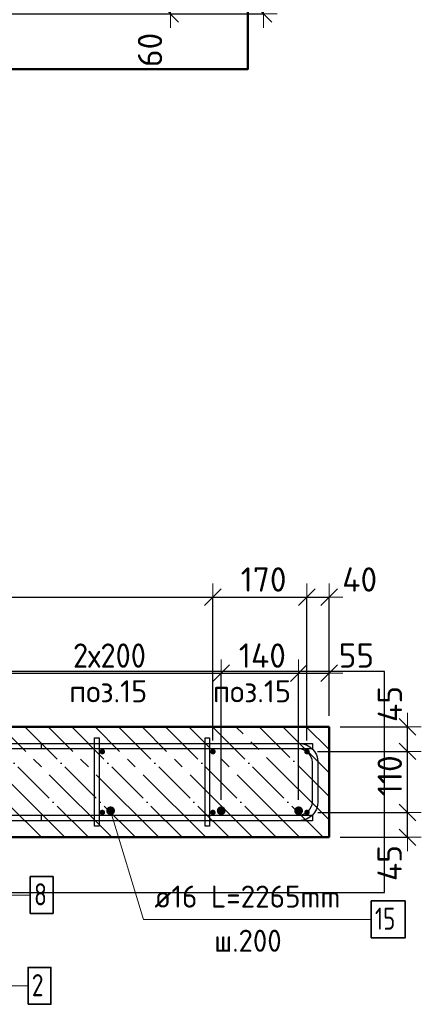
# Model space of a CAD drawing. Header units: millimetres. Extents: x -27380 to 48638, y 46540 to 72525.
# Tile 5 of 106: x -25936 to -25210, y 58558 to 60340. Entities that reach past the tile are written whole.
import ezdxf

# ---------------------------------------------------------------- set-up
doc = ezdxf.new("R2010")
doc.units = ezdxf.units.MM
doc.header["$PDMODE"] = 65
doc.linetypes.add('______11', pattern=[100, 80, -10, 0, -10])
doc.linetypes.add('______5', pattern=[220, 160, -20, 20, -20])
for name, color, linetype, lineweight in [('Standard', 7, 'Continuous', 25), ('Арм.стержн. Арматура края', 96, 'Continuous', 35), ('Арм.стержн. вертикальными 1', 22, 'Continuous', 35), ('Арм.стержн.горизонт. 1', 180, 'Continuous', 35), ('Размерная линия_ общее', 7, 'Continuous', 13)]:
    doc.layers.add(name, color=color, linetype=linetype, lineweight=lineweight)
doc.layers.add('Арм.стержн. вертикальными 2', color=7, linetype='Continuous', lineweight=35, true_color=0x006e00)
doc.layers.add('Арм.стержн.Стяжки', color=7, linetype='Continuous', lineweight=35, true_color=0x501e0f)
doc.styles.add('ISOCPEUR', font='ISOCPEUR')
doc.dimstyles.new('DIMSTYLE_3', dxfattribs={"dimtxt": 44, "dimasz": 50, "dimexe": 0, "dimexo": 0, "dimgap": 22, "dimtad": 2, "dimdec": 0, "dimrnd": 5, "dimzin": 12, "dimdsep": 46, "dimtxsty": 'ISOCPEUR', "dimblk1": 'ALL_ML_STRICH', "dimblk2": 'ALL_ML_STRICH', "dimsah": 1, "dimcen": 0, "dimclrd": 7, "dimclre": 256, "dimclrt": 7, "dimadec": 0, "dimazin": 0, "dimtfac": 1, "dimtdec": 0, "dimtix": 1, "dimtmove": 2, "dimatfit": 3, "dimfxl": 0, "dimtvp": 1.2, "dimtzin": 0, "dimlwd": 0, "dimlwe": -3, "dimarcsym": 0})
doc.dimstyles.new('DIMSTYLE_7', dxfattribs={"dimtxt": 44, "dimasz": 50, "dimexe": 0, "dimexo": 0, "dimgap": 22, "dimtad": 2, "dimdec": 0, "dimrnd": 5, "dimzin": 12, "dimdsep": 46, "dimtxsty": 'ISOCPEUR', "dimblk1": 'ALL_ML_STRICH', "dimblk2": 'ALL_ML_STRICH', "dimsah": 1, "dimcen": 0, "dimclrd": 7, "dimclre": 256, "dimclrt": 7, "dimadec": 0, "dimazin": 0, "dimtfac": 1, "dimtdec": 0, "dimtix": 1, "dimtmove": 2, "dimatfit": 3, "dimfxl": 0, "dimtzin": 0, "dimlwd": 0, "dimlwe": -3, "dimarcsym": 0})

# ---------------------------------------------------------------- blocks, each defined once
blk = doc.blocks.new('ALL_ML_STRICH')
at = {"color": 0, "linetype": 'ByBlock', "lineweight": -2}
for p, q in [((0, -0.5), (0, 0.5)), ((-1, 0), (0.5, 0)), ((-0.3, -0.3), (0.3, 0.3))]:
    blk.add_line(p, q, dxfattribs=at)
blk = doc.blocks.new('*D225')
at = {"layer": 'DEFPOINTS', "color": 7, "linetype": 'Continuous', "lineweight": 13, "transparency": 33554687}
for p in [(-25417.1, 58905.4), (-25377.1, 58860.4), (-25235.3, 58860.4)]:
    blk.add_point(p, dxfattribs=at)
at = {"layer": 'Размерная линия_ общее', "color": 253, "linetype": 'Continuous', "lineweight": -2, "true_color": 0xa0a0a0, "transparency": 33554687}
for p, q in [((-25397.1, 58905.4), (-25235.3, 58905.4)), ((-25357.1, 58860.4), (-25235.3, 58860.4))]:
    blk.add_line(p, q, dxfattribs=at)
at = {"layer": 'Размерная линия_ общее', "color": 7, "linetype": 'Continuous', "lineweight": -2, "transparency": 33554687}
blk.add_line((-25235.3, 58860.4), (-25235.3, 58905.4), dxfattribs=at)
at = {"layer": 'Размерная линия_ общее', "color": 7, "linetype": 'Continuous', "lineweight": 13, "transparency": 33554687, "xscale": 50, "yscale": 50, "zscale": 50}
for p, rotation in [((-25235.3, 58905.4), 90), ((-25235.3, 58860.4), 270)]:
    blk.add_blockref('ALL_ML_STRICH', p, dxfattribs=dict(at, rotation=rotation))
at = {"layer": 'Размерная линия_ общее', "color": 7, "linetype": 'Continuous', "lineweight": 13, "transparency": 33554687, "insert": (-25267.6, 58813.7), "char_height": 44, "width": 88, "attachment_point": 5, "rotation": 90, "style": 'ISOCPEUR'}
blk.add_mtext('\\A1;{45}', dxfattribs=at)
blk = doc.blocks.new('*D226')
at = {"layer": 'DEFPOINTS', "color": 7, "linetype": 'Continuous', "lineweight": 13, "transparency": 33554687}
for p in [(-25417.8, 59015.9), (-25417.1, 58905.4), (-25235.3, 58905.4)]:
    blk.add_point(p, dxfattribs=at)
at = {"layer": 'Размерная линия_ общее', "color": 253, "linetype": 'Continuous', "lineweight": -2, "true_color": 0xa0a0a0, "transparency": 33554687}
for p, q in [((-25397.8, 59015.9), (-25235.3, 59015.9)), ((-25397.1, 58905.4), (-25235.3, 58905.4))]:
    blk.add_line(p, q, dxfattribs=at)
at = {"layer": 'Размерная линия_ общее', "color": 7, "linetype": 'Continuous', "lineweight": -2, "transparency": 33554687}
blk.add_line((-25235.3, 58905.4), (-25235.3, 59015.9), dxfattribs=at)
at = {"layer": 'Размерная линия_ общее', "color": 7, "linetype": 'Continuous', "lineweight": 13, "transparency": 33554687, "xscale": 50, "yscale": 50, "zscale": 50}
for p, rotation in [((-25235.3, 59015.9), 90), ((-25235.3, 58905.4), 270)]:
    blk.add_blockref('ALL_ML_STRICH', p, dxfattribs=dict(at, rotation=rotation))
at = {"layer": 'Размерная линия_ общее', "color": 7, "linetype": 'Continuous', "lineweight": 13, "transparency": 33554687, "insert": (-25267.3, 58971.7), "char_height": 44, "width": 132, "attachment_point": 5, "rotation": 90, "style": 'ISOCPEUR'}
blk.add_mtext('\\A1;{110}', dxfattribs=at)
blk = doc.blocks.new('*D227')
at = {"layer": 'DEFPOINTS', "color": 7, "linetype": 'Continuous', "lineweight": 13, "transparency": 33554687}
for p in [(-25377.1, 59060.4), (-25417.8, 59015.9), (-25235.3, 59015.9)]:
    blk.add_point(p, dxfattribs=at)
at = {"layer": 'Размерная линия_ общее', "color": 253, "linetype": 'Continuous', "lineweight": -2, "true_color": 0xa0a0a0, "transparency": 33554687}
for p, q in [((-25357.1, 59060.4), (-25235.3, 59060.4)), ((-25397.8, 59015.9), (-25235.3, 59015.9))]:
    blk.add_line(p, q, dxfattribs=at)
at = {"layer": 'Размерная линия_ общее', "color": 7, "linetype": 'Continuous', "lineweight": -2, "transparency": 33554687}
blk.add_line((-25235.3, 59015.9), (-25235.3, 59060.4), dxfattribs=at)
at = {"layer": 'Размерная линия_ общее', "color": 7, "linetype": 'Continuous', "lineweight": 13, "transparency": 33554687, "xscale": 50, "yscale": 50, "zscale": 50}
for p, rotation in [((-25235.3, 59060.4), 90), ((-25235.3, 59015.9), 270)]:
    blk.add_blockref('ALL_ML_STRICH', p, dxfattribs=dict(at, rotation=rotation))
at = {"layer": 'Размерная линия_ общее', "color": 7, "linetype": 'Continuous', "lineweight": 13, "transparency": 33554687, "insert": (-25267.1, 59101.6), "char_height": 44, "width": 88, "attachment_point": 5, "rotation": 90, "style": 'ISOCPEUR'}
blk.add_mtext('\\A1;{45}', dxfattribs=at)
blk = doc.blocks.new('*D231')
at = {"layer": 'DEFPOINTS', "color": 7, "linetype": 'Continuous', "lineweight": 13, "transparency": 33554687}
for p in [(-25972.1, 59157.3), (-25972.1, 58908.4), (-25572.1, 58908.4)]:
    blk.add_point(p, dxfattribs=at)
at = {"layer": 'Размерная линия_ общее', "color": 253, "linetype": 'Continuous', "lineweight": -2, "true_color": 0xa0a0a0, "transparency": 33554687}
for p, q in [((-25972.1, 58928.4), (-25972.1, 59157.3)), ((-25572.1, 58928.4), (-25572.1, 59157.3))]:
    blk.add_line(p, q, dxfattribs=at)
at = {"layer": 'Размерная линия_ общее', "color": 7, "linetype": 'Continuous', "lineweight": -2, "transparency": 33554687}
blk.add_line((-25972.1, 59157.3), (-25572.1, 59157.3), dxfattribs=at)
at = {"layer": 'Размерная линия_ общее', "color": 7, "linetype": 'Continuous', "lineweight": 13, "transparency": 33554687, "xscale": 50, "yscale": 50, "zscale": 50, "rotation": 180}
blk.add_blockref('ALL_ML_STRICH', (-25972.1, 59157.3), dxfattribs=at)
at = {"layer": 'Размерная линия_ общее', "color": 7, "linetype": 'Continuous', "lineweight": 13, "transparency": 33554687, "xscale": 50, "yscale": 50, "zscale": 50}
blk.add_blockref('ALL_ML_STRICH', (-25572.1, 59157.3), dxfattribs=at)
at = {"layer": 'Размерная линия_ общее', "color": 7, "linetype": 'Continuous', "lineweight": 13, "transparency": 33554687, "insert": (-25840.1, 59211.3), "char_height": 44, "width": 2.2, "attachment_point": 1, "line_spacing_factor": 0.60241, "style": 'ISOCPEUR'}
blk.add_mtext('\\W0.91;2х200', dxfattribs=at)
blk = doc.blocks.new('*D232')
at = {"layer": 'DEFPOINTS', "color": 7, "linetype": 'Continuous', "lineweight": 13, "transparency": 33554687}
for p in [(-25572.1, 59157.3), (-25572.1, 58908.4), (-25432.1, 58908.4)]:
    blk.add_point(p, dxfattribs=at)
at = {"layer": 'Размерная линия_ общее', "color": 253, "linetype": 'Continuous', "lineweight": -2, "true_color": 0xa0a0a0, "transparency": 33554687}
for p, q in [((-25572.1, 58928.4), (-25572.1, 59157.3)), ((-25432.1, 58928.4), (-25432.1, 59157.3))]:
    blk.add_line(p, q, dxfattribs=at)
at = {"layer": 'Размерная линия_ общее', "color": 7, "linetype": 'Continuous', "lineweight": -2, "transparency": 33554687}
blk.add_line((-25572.1, 59157.3), (-25432.1, 59157.3), dxfattribs=at)
at = {"layer": 'Размерная линия_ общее', "color": 7, "linetype": 'Continuous', "lineweight": 13, "transparency": 33554687, "xscale": 50, "yscale": 50, "zscale": 50, "rotation": 180}
blk.add_blockref('ALL_ML_STRICH', (-25572.1, 59157.3), dxfattribs=at)
at = {"layer": 'Размерная линия_ общее', "color": 7, "linetype": 'Continuous', "lineweight": 13, "transparency": 33554687, "xscale": 50, "yscale": 50, "zscale": 50}
blk.add_blockref('ALL_ML_STRICH', (-25432.1, 59157.3), dxfattribs=at)
at = {"layer": 'Размерная линия_ общее', "color": 7, "linetype": 'Continuous', "lineweight": 13, "transparency": 33554687, "insert": (-25497.7, 59189.3), "char_height": 44, "width": 132, "attachment_point": 5, "style": 'ISOCPEUR'}
blk.add_mtext('\\A1;{140}', dxfattribs=at)
blk = doc.blocks.new('*D233')
at = {"layer": 'DEFPOINTS', "color": 7, "linetype": 'Continuous', "lineweight": 13, "transparency": 33554687}
for p in [(-25432.1, 59157.3), (-25377.1, 59060.4), (-25432.1, 58908.4)]:
    blk.add_point(p, dxfattribs=at)
at = {"layer": 'Размерная линия_ общее', "color": 253, "linetype": 'Continuous', "lineweight": -2, "true_color": 0xa0a0a0, "transparency": 33554687}
for p, q in [((-25432.1, 58928.4), (-25432.1, 59157.3)), ((-25377.1, 59080.4), (-25377.1, 59157.3))]:
    blk.add_line(p, q, dxfattribs=at)
at = {"layer": 'Размерная линия_ общее', "color": 7, "linetype": 'Continuous', "lineweight": -2, "transparency": 33554687}
blk.add_line((-25432.1, 59157.3), (-25377.1, 59157.3), dxfattribs=at)
at = {"layer": 'Размерная линия_ общее', "color": 7, "linetype": 'Continuous', "lineweight": 13, "transparency": 33554687, "xscale": 50, "yscale": 50, "zscale": 50, "rotation": 180}
blk.add_blockref('ALL_ML_STRICH', (-25432.1, 59157.3), dxfattribs=at)
at = {"layer": 'Размерная линия_ общее', "color": 7, "linetype": 'Continuous', "lineweight": 13, "transparency": 33554687, "xscale": 50, "yscale": 50, "zscale": 50}
blk.add_blockref('ALL_ML_STRICH', (-25377.1, 59157.3), dxfattribs=at)
at = {"layer": 'Размерная линия_ общее', "color": 7, "linetype": 'Continuous', "lineweight": 13, "transparency": 33554687, "insert": (-25327.7, 59189.3), "char_height": 44, "width": 88, "attachment_point": 5, "style": 'ISOCPEUR'}
blk.add_mtext('\\A1;{55}', dxfattribs=at)
blk = doc.blocks.new('*D234')
at = {"layer": 'DEFPOINTS', "color": 7, "linetype": 'Continuous', "lineweight": 13, "transparency": 33554687}
for p in [(-25957.9, 60410.7), (-25977, 60350.7), (-25664.1, 60350.7)]:
    blk.add_point(p, dxfattribs=at)
at = {"layer": 'Размерная линия_ общее', "color": 253, "linetype": 'Continuous', "lineweight": -2, "true_color": 0xa0a0a0, "transparency": 33554687}
for p, q in [((-25937.9, 60410.7), (-25664.1, 60410.7)), ((-25957, 60350.7), (-25664.1, 60350.7))]:
    blk.add_line(p, q, dxfattribs=at)
at = {"layer": 'Размерная линия_ общее', "color": 7, "linetype": 'Continuous', "lineweight": -2, "transparency": 33554687}
blk.add_line((-25664.1, 60350.7), (-25664.1, 60410.7), dxfattribs=at)
at = {"layer": 'Размерная линия_ общее', "color": 7, "linetype": 'Continuous', "lineweight": 13, "transparency": 33554687, "xscale": 50, "yscale": 50, "zscale": 50}
for p, rotation in [((-25664.1, 60410.7), 90), ((-25664.1, 60350.7), 270)]:
    blk.add_blockref('ALL_ML_STRICH', p, dxfattribs=dict(at, rotation=rotation))
at = {"layer": 'Размерная линия_ общее', "color": 7, "linetype": 'Continuous', "lineweight": 13, "transparency": 33554687, "insert": (-25700.9, 60285.6), "char_height": 44, "width": 88, "attachment_point": 5, "rotation": 90, "style": 'ISOCPEUR'}
blk.add_mtext('\\A1;{60}', dxfattribs=at)
blk = doc.blocks.new('*D239')
at = {"layer": 'DEFPOINTS', "color": 7, "linetype": 'Continuous', "lineweight": 13, "transparency": 33554687}
for p in [(-25922.9, 63470.7), (-25875, 60350.7), (-25495.7, 60350.7)]:
    blk.add_point(p, dxfattribs=at)
at = {"layer": 'Размерная линия_ общее', "color": 253, "linetype": 'Continuous', "lineweight": -2, "true_color": 0xa0a0a0, "transparency": 33554687}
for p, q in [((-25902.9, 63470.7), (-25495.7, 63470.7)), ((-25855, 60350.7), (-25495.7, 60350.7))]:
    blk.add_line(p, q, dxfattribs=at)
at = {"layer": 'Размерная линия_ общее', "color": 7, "linetype": 'Continuous', "lineweight": -2, "transparency": 33554687}
blk.add_line((-25495.7, 60350.7), (-25495.7, 63470.7), dxfattribs=at)
at = {"layer": 'Размерная линия_ общее', "color": 7, "linetype": 'Continuous', "lineweight": 13, "transparency": 33554687, "xscale": 50, "yscale": 50, "zscale": 50}
for p, rotation in [((-25495.7, 63470.7), 90), ((-25495.7, 60350.7), 270)]:
    blk.add_blockref('ALL_ML_STRICH', p, dxfattribs=dict(at, rotation=rotation))
at = {"layer": 'Размерная линия_ общее', "color": 7, "linetype": 'Continuous', "lineweight": 13, "transparency": 33554687, "insert": (-25532.7, 61917.3), "char_height": 44, "width": 176, "attachment_point": 5, "rotation": 90, "style": 'ISOCPEUR'}
blk.add_mtext('\\A1;{3120}', dxfattribs=at)
blk = doc.blocks.new('*D355')
at = {"layer": 'DEFPOINTS', "color": 7, "linetype": 'Continuous', "lineweight": 13, "transparency": 33554687}
for p in [(-26787.1, 59295), (-26787.1, 59015.4), (-25587.1, 59015.4)]:
    blk.add_point(p, dxfattribs=at)
at = {"layer": 'Размерная линия_ общее', "color": 253, "linetype": 'Continuous', "lineweight": -2, "true_color": 0xa0a0a0, "transparency": 33554687}
for p, q in [((-26787.1, 59035.4), (-26787.1, 59295)), ((-25587.1, 59035.4), (-25587.1, 59295))]:
    blk.add_line(p, q, dxfattribs=at)
at = {"layer": 'Размерная линия_ общее', "color": 7, "linetype": 'Continuous', "lineweight": -2, "transparency": 33554687}
blk.add_line((-26787.1, 59295), (-25587.1, 59295), dxfattribs=at)
at = {"layer": 'Размерная линия_ общее', "color": 7, "linetype": 'Continuous', "lineweight": 13, "transparency": 33554687, "xscale": 50, "yscale": 50, "zscale": 50, "rotation": 180}
blk.add_blockref('ALL_ML_STRICH', (-26787.1, 59295), dxfattribs=at)
at = {"layer": 'Размерная линия_ общее', "color": 7, "linetype": 'Continuous', "lineweight": 13, "transparency": 33554687, "xscale": 50, "yscale": 50, "zscale": 50}
blk.add_blockref('ALL_ML_STRICH', (-25587.1, 59295), dxfattribs=at)
at = {"layer": 'Размерная линия_ общее', "color": 7, "linetype": 'Continuous', "lineweight": 13, "transparency": 33554687, "insert": (-26321.1, 59349), "char_height": 44, "width": 2.2, "attachment_point": 1, "line_spacing_factor": 0.60241, "style": 'ISOCPEUR'}
blk.add_mtext('\\W0.91;6х200=1200', dxfattribs=at)
blk = doc.blocks.new('*D356')
at = {"layer": 'DEFPOINTS', "color": 7, "linetype": 'Continuous', "lineweight": 13, "transparency": 33554687}
for p in [(-25587.1, 59295), (-25587.1, 59015.4), (-25417.1, 59015.4)]:
    blk.add_point(p, dxfattribs=at)
at = {"layer": 'Размерная линия_ общее', "color": 253, "linetype": 'Continuous', "lineweight": -2, "true_color": 0xa0a0a0, "transparency": 33554687}
for p, q in [((-25587.1, 59035.4), (-25587.1, 59295)), ((-25417.1, 59035.4), (-25417.1, 59295))]:
    blk.add_line(p, q, dxfattribs=at)
at = {"layer": 'Размерная линия_ общее', "color": 7, "linetype": 'Continuous', "lineweight": -2, "transparency": 33554687}
blk.add_line((-25587.1, 59295), (-25417.1, 59295), dxfattribs=at)
at = {"layer": 'Размерная линия_ общее', "color": 7, "linetype": 'Continuous', "lineweight": 13, "transparency": 33554687, "xscale": 50, "yscale": 50, "zscale": 50, "rotation": 180}
blk.add_blockref('ALL_ML_STRICH', (-25587.1, 59295), dxfattribs=at)
at = {"layer": 'Размерная линия_ общее', "color": 7, "linetype": 'Continuous', "lineweight": 13, "transparency": 33554687, "xscale": 50, "yscale": 50, "zscale": 50}
blk.add_blockref('ALL_ML_STRICH', (-25417.1, 59295), dxfattribs=at)
at = {"layer": 'Размерная линия_ общее', "color": 7, "linetype": 'Continuous', "lineweight": 13, "transparency": 33554687, "insert": (-25495.5, 59327), "char_height": 44, "width": 132, "attachment_point": 5, "style": 'ISOCPEUR'}
blk.add_mtext('\\A1;{170}', dxfattribs=at)
blk = doc.blocks.new('*D357')
at = {"layer": 'DEFPOINTS', "color": 7, "linetype": 'Continuous', "lineweight": 13, "transparency": 33554687}
for p in [(-25417.1, 59295), (-25377.1, 59060.4), (-25417.1, 59015.4)]:
    blk.add_point(p, dxfattribs=at)
at = {"layer": 'Размерная линия_ общее', "color": 253, "linetype": 'Continuous', "lineweight": -2, "true_color": 0xa0a0a0, "transparency": 33554687}
for p, q in [((-25417.1, 59035.4), (-25417.1, 59295)), ((-25377.1, 59080.4), (-25377.1, 59295))]:
    blk.add_line(p, q, dxfattribs=at)
at = {"layer": 'Размерная линия_ общее', "color": 7, "linetype": 'Continuous', "lineweight": -2, "transparency": 33554687}
blk.add_line((-25417.1, 59295), (-25377.1, 59295), dxfattribs=at)
at = {"layer": 'Размерная линия_ общее', "color": 7, "linetype": 'Continuous', "lineweight": 13, "transparency": 33554687, "xscale": 50, "yscale": 50, "zscale": 50, "rotation": 180}
blk.add_blockref('ALL_ML_STRICH', (-25417.1, 59295), dxfattribs=at)
at = {"layer": 'Размерная линия_ общее', "color": 7, "linetype": 'Continuous', "lineweight": 13, "transparency": 33554687, "xscale": 50, "yscale": 50, "zscale": 50}
blk.add_blockref('ALL_ML_STRICH', (-25377.1, 59295), dxfattribs=at)
at = {"layer": 'Размерная линия_ общее', "color": 7, "linetype": 'Continuous', "lineweight": 13, "transparency": 33554687, "insert": (-25321.7, 59327), "char_height": 44, "width": 88, "attachment_point": 5, "style": 'ISOCPEUR'}
blk.add_mtext('\\A1;{40}', dxfattribs=at)

msp = doc.modelspace()

# ---------------------------------------------------------------- hatches: boundary and pattern name
at = {"layer": 'Арм.стержн. вертикальными 1', "linetype": 'Continuous', "lineweight": 50, "transparency": 33554687}
for points in [[(-25787.1, 59010.4), (-25785.2, 59010.8), (-25783.6, 59011.9), (-25782.5, 59013.5), (-25782.1, 59015.4), (-25782.5, 59017.3), (-25783.6, 59019), (-25785.2, 59020), (-25787.1, 59020.4), (-25789, 59020), (-25790.6, 59019), (-25791.7, 59017.3), (-25792.1, 59015.4), (-25791.7, 59013.5), (-25790.6, 59011.9), (-25789, 59010.8)], [(-25587.1, 59010.4), (-25585.2, 59010.8), (-25583.6, 59011.9), (-25582.5, 59013.5), (-25582.1, 59015.4), (-25582.5, 59017.3), (-25583.6, 59019), (-25585.2, 59020), (-25587.1, 59020.4), (-25589, 59020), (-25590.6, 59019), (-25591.7, 59017.3), (-25592.1, 59015.4), (-25591.7, 59013.5), (-25590.6, 59011.9), (-25589, 59010.8)], [(-25417.1, 59010.4), (-25415.2, 59010.8), (-25413.6, 59011.9), (-25412.5, 59013.5), (-25412.1, 59015.4), (-25412.5, 59017.3), (-25413.6, 59019), (-25415.2, 59020), (-25417.1, 59020.4), (-25419, 59020), (-25420.6, 59019), (-25421.7, 59017.3), (-25422.1, 59015.4), (-25421.7, 59013.5), (-25420.6, 59011.9), (-25419, 59010.8)], [(-25787.1, 58900.4), (-25785.2, 58900.8), (-25783.6, 58901.9), (-25782.5, 58903.5), (-25782.1, 58905.4), (-25782.5, 58907.3), (-25783.6, 58909), (-25785.2, 58910), (-25787.1, 58910.4), (-25789, 58910), (-25790.6, 58909), (-25791.7, 58907.3), (-25792.1, 58905.4), (-25791.7, 58903.5), (-25790.6, 58901.9), (-25789, 58900.8)], [(-25587.1, 58900.4), (-25585.2, 58900.8), (-25583.6, 58901.9), (-25582.5, 58903.5), (-25582.1, 58905.4), (-25582.5, 58907.3), (-25583.6, 58909), (-25585.2, 58910), (-25587.1, 58910.4), (-25589, 58910), (-25590.6, 58909), (-25591.7, 58907.3), (-25592.1, 58905.4), (-25591.7, 58903.5), (-25590.6, 58901.9), (-25589, 58900.8)], [(-25417.1, 58900.4), (-25415.2, 58900.8), (-25413.6, 58901.9), (-25412.5, 58903.5), (-25412.1, 58905.4), (-25412.5, 58907.3), (-25413.6, 58909), (-25415.2, 58910), (-25417.1, 58910.4), (-25419, 58910), (-25420.6, 58909), (-25421.7, 58907.3), (-25422.1, 58905.4), (-25421.7, 58903.5), (-25420.6, 58901.9), (-25419, 58900.8)]]:
    msp.add_hatch(color=4, dxfattribs=at).paths.add_polyline_path(points)
at = {"layer": 'Арм.стержн. вертикальными 2', "linetype": 'Continuous', "lineweight": 50, "transparency": 33554687}
for points in [[(-25772.1, 58900.4), (-25769, 58901), (-25766.4, 58902.8), (-25764.7, 58905.4), (-25764.1, 58908.4), (-25764.7, 58911.5), (-25766.4, 58914.1), (-25769, 58915.8), (-25772.1, 58916.4), (-25775.2, 58915.8), (-25777.8, 58914.1), (-25779.5, 58911.5), (-25780.1, 58908.4), (-25779.5, 58905.4), (-25777.8, 58902.8), (-25775.2, 58901)], [(-25572.1, 58900.4), (-25569, 58901), (-25566.4, 58902.8), (-25564.7, 58905.4), (-25564.1, 58908.4), (-25564.7, 58911.5), (-25566.4, 58914.1), (-25569, 58915.8), (-25572.1, 58916.4), (-25575.2, 58915.8), (-25577.8, 58914.1), (-25579.5, 58911.5), (-25580.1, 58908.4), (-25579.5, 58905.4), (-25577.8, 58902.8), (-25575.2, 58901)], [(-25432.1, 58900.4), (-25429, 58901), (-25426.4, 58902.8), (-25424.7, 58905.4), (-25424.1, 58908.4), (-25424.7, 58911.5), (-25426.4, 58914.1), (-25429, 58915.8), (-25432.1, 58916.4), (-25435.2, 58915.8), (-25437.8, 58914.1), (-25439.5, 58911.5), (-25440.1, 58908.4), (-25439.5, 58905.4), (-25437.8, 58902.8), (-25435.2, 58901)]]:
    msp.add_hatch(color=7, dxfattribs=at).paths.add_polyline_path(points)

# ---------------------------------------------------------------- linework, layer by layer
at = {"layer": 'Standard', "color": 7, "linetype": 'Continuous', "lineweight": 50, "transparency": 33554687}
msp.add_lwpolyline([(-26501.4, 60250.7), (-25524, 60250.7), (-25524, 63824.4), (-26501.4, 63824.4), (-26501.4, 60250.7)], dxfattribs=at)
at = {"layer": 'Standard', "color": 7, "linetype": 'Continuous', "lineweight": 25, "transparency": 33554687}
msp.add_lwpolyline([(-26927.1, 59160.4), (-26927.1, 58760.4), (-25277.1, 58760.4), (-25277.1, 59160.4), (-26927.1, 59160.4)], dxfattribs=at)
at = {"layer": 'Арм.стержн. Арматура края', "color": 4, "linetype": 'Continuous', "lineweight": 25, "transparency": 33554687}
msp.add_lwpolyline([(-25897.1, 59030.4), (-25430.4, 59030.4), (-25424.3, 59029.6), (-25418, 59027.5), (-25412.1, 59024.2), (-25407.3, 59020.2), (-25403.3, 59015.4), (-25400, 59009.5), (-25397.9, 59003.2), (-25397.1, 58997.1), (-25397.1, 58923.8), (-25397.9, 58917.7), (-25400, 58911.3), (-25403.3, 58905.5), (-25407.3, 58900.7), (-25412.1, 58896.6), (-25418, 58893.4), (-25424.3, 58891.3), (-25430.4, 58890.4), (-25897.1, 58890.4), (-25897.1, 58900.4), (-25431.1, 58900.4), (-25426.6, 58901), (-25422, 58902.6), (-25417.8, 58904.9), (-25414.4, 58907.8), (-25411.6, 58911.2), (-25409.2, 58915.4), (-25407.7, 58919.9), (-25407.1, 58924.5), (-25407.1, 58996.4), (-25407.7, 59000.9), (-25409.2, 59005.5), (-25411.6, 59009.7), (-25414.4, 59013.1), (-25417.8, 59015.9), (-25422, 59018.3), (-25426.6, 59019.8), (-25431.1, 59020.4), (-25897.1, 59020.4), (-25897.1, 59030.4)], dxfattribs=at)
msp.add_lwpolyline([(-25897.1, 59030.4), (-25430.4, 59030.4), (-25424.3, 59029.6), (-25418, 59027.5), (-25412.1, 59024.2), (-25407.3, 59020.2), (-25403.3, 59015.4), (-25400, 59009.5), (-25397.9, 59003.2), (-25397.1, 58997.1), (-25397.1, 58923.8), (-25397.9, 58917.7), (-25400, 58911.3), (-25403.3, 58905.5), (-25407.3, 58900.7), (-25412.1, 58896.6), (-25418, 58893.4), (-25424.3, 58891.3), (-25430.4, 58890.4), (-25897.1, 58890.4), (-25897.1, 58900.4), (-25431.1, 58900.4), (-25426.6, 58901), (-25422, 58902.6), (-25417.8, 58904.9), (-25414.4, 58907.8), (-25411.6, 58911.2), (-25409.2, 58915.4), (-25407.7, 58919.9), (-25407.1, 58924.5), (-25407.1, 58996.4), (-25407.7, 59000.9), (-25409.2, 59005.5), (-25411.6, 59009.7), (-25414.4, 59013.1), (-25417.8, 59015.9), (-25422, 59018.3), (-25426.6, 59019.8), (-25431.1, 59020.4), (-25897.1, 59020.4), (-25897.1, 59030.4)], dxfattribs=at)
msp.add_lwpolyline([(-25897.1, 59030.4), (-25430.4, 59030.4), (-25424.3, 59029.6), (-25418, 59027.5), (-25412.1, 59024.2), (-25407.3, 59020.2), (-25403.3, 59015.4), (-25400, 59009.5), (-25397.9, 59003.2), (-25397.1, 58997.1), (-25397.1, 58923.8), (-25397.9, 58917.7), (-25400, 58911.3), (-25403.3, 58905.5), (-25407.3, 58900.7), (-25412.1, 58896.6), (-25418, 58893.4), (-25424.3, 58891.3), (-25430.4, 58890.4), (-25897.1, 58890.4), (-25897.1, 58900.4), (-25431.1, 58900.4), (-25426.6, 58901), (-25422, 58902.6), (-25417.8, 58904.9), (-25414.4, 58907.8), (-25411.6, 58911.2), (-25409.2, 58915.4), (-25407.7, 58919.9), (-25407.1, 58924.5), (-25407.1, 58996.4), (-25407.7, 59000.9), (-25409.2, 59005.5), (-25411.6, 59009.7), (-25414.4, 59013.1), (-25417.8, 59015.9), (-25422, 59018.3), (-25426.6, 59019.8), (-25431.1, 59020.4), (-25897.1, 59020.4), (-25897.1, 59030.4)], dxfattribs=at)
msp.add_lwpolyline([(-25897.1, 59030.4), (-25430.4, 59030.4), (-25424.3, 59029.6), (-25418, 59027.5), (-25412.1, 59024.2), (-25407.3, 59020.2), (-25403.3, 59015.4), (-25400, 59009.5), (-25397.9, 59003.2), (-25397.1, 58997.1), (-25397.1, 58923.8), (-25397.9, 58917.7), (-25400, 58911.3), (-25403.3, 58905.5), (-25407.3, 58900.7), (-25412.1, 58896.6), (-25418, 58893.4), (-25424.3, 58891.3), (-25430.4, 58890.4), (-25897.1, 58890.4), (-25897.1, 58900.4), (-25431.1, 58900.4), (-25426.6, 58901), (-25422, 58902.6), (-25417.8, 58904.9), (-25414.4, 58907.8), (-25411.6, 58911.2), (-25409.2, 58915.4), (-25407.7, 58919.9), (-25407.1, 58924.5), (-25407.1, 58996.4), (-25407.7, 59000.9), (-25409.2, 59005.5), (-25411.6, 59009.7), (-25414.4, 59013.1), (-25417.8, 59015.9), (-25422, 59018.3), (-25426.6, 59019.8), (-25431.1, 59020.4), (-25897.1, 59020.4), (-25897.1, 59030.4)], dxfattribs=at)
msp.add_lwpolyline([(-25897.1, 59030.4), (-25430.4, 59030.4), (-25424.3, 59029.6), (-25418, 59027.5), (-25412.1, 59024.2), (-25407.3, 59020.2), (-25403.3, 59015.4), (-25400, 59009.5), (-25397.9, 59003.2), (-25397.1, 58997.1), (-25397.1, 58923.8), (-25397.9, 58917.7), (-25400, 58911.3), (-25403.3, 58905.5), (-25407.3, 58900.7), (-25412.1, 58896.6), (-25418, 58893.4), (-25424.3, 58891.3), (-25430.4, 58890.4), (-25897.1, 58890.4), (-25897.1, 58900.4), (-25431.1, 58900.4), (-25426.6, 58901), (-25422, 58902.6), (-25417.8, 58904.9), (-25414.4, 58907.8), (-25411.6, 58911.2), (-25409.2, 58915.4), (-25407.7, 58919.9), (-25407.1, 58924.5), (-25407.1, 58996.4), (-25407.7, 59000.9), (-25409.2, 59005.5), (-25411.6, 59009.7), (-25414.4, 59013.1), (-25417.8, 59015.9), (-25422, 59018.3), (-25426.6, 59019.8), (-25431.1, 59020.4), (-25897.1, 59020.4), (-25897.1, 59030.4)], dxfattribs=at)
msp.add_lwpolyline([(-25897.1, 59030.4), (-25430.4, 59030.4), (-25424.3, 59029.6), (-25418, 59027.5), (-25412.1, 59024.2), (-25407.3, 59020.2), (-25403.3, 59015.4), (-25400, 59009.5), (-25397.9, 59003.2), (-25397.1, 58997.1), (-25397.1, 58923.8), (-25397.9, 58917.7), (-25400, 58911.3), (-25403.3, 58905.5), (-25407.3, 58900.7), (-25412.1, 58896.6), (-25418, 58893.4), (-25424.3, 58891.3), (-25430.4, 58890.4), (-25897.1, 58890.4), (-25897.1, 58900.4), (-25431.1, 58900.4), (-25426.6, 58901), (-25422, 58902.6), (-25417.8, 58904.9), (-25414.4, 58907.8), (-25411.6, 58911.2), (-25409.2, 58915.4), (-25407.7, 58919.9), (-25407.1, 58924.5), (-25407.1, 58996.4), (-25407.7, 59000.9), (-25409.2, 59005.5), (-25411.6, 59009.7), (-25414.4, 59013.1), (-25417.8, 59015.9), (-25422, 59018.3), (-25426.6, 59019.8), (-25431.1, 59020.4), (-25897.1, 59020.4), (-25897.1, 59030.4)], dxfattribs=at)
msp.add_lwpolyline([(-25897.1, 59030.4), (-25430.4, 59030.4), (-25424.3, 59029.6), (-25418, 59027.5), (-25412.1, 59024.2), (-25407.3, 59020.2), (-25403.3, 59015.4), (-25400, 59009.5), (-25397.9, 59003.2), (-25397.1, 58997.1), (-25397.1, 58923.8), (-25397.9, 58917.7), (-25400, 58911.3), (-25403.3, 58905.5), (-25407.3, 58900.7), (-25412.1, 58896.6), (-25418, 58893.4), (-25424.3, 58891.3), (-25430.4, 58890.4), (-25897.1, 58890.4), (-25897.1, 58900.4), (-25431.1, 58900.4), (-25426.6, 58901), (-25422, 58902.6), (-25417.8, 58904.9), (-25414.4, 58907.8), (-25411.6, 58911.2), (-25409.2, 58915.4), (-25407.7, 58919.9), (-25407.1, 58924.5), (-25407.1, 58996.4), (-25407.7, 59000.9), (-25409.2, 59005.5), (-25411.6, 59009.7), (-25414.4, 59013.1), (-25417.8, 59015.9), (-25422, 59018.3), (-25426.6, 59019.8), (-25431.1, 59020.4), (-25897.1, 59020.4), (-25897.1, 59030.4)], dxfattribs=at)
msp.add_lwpolyline([(-25897.1, 59030.4), (-25430.4, 59030.4), (-25424.3, 59029.6), (-25418, 59027.5), (-25412.1, 59024.2), (-25407.3, 59020.2), (-25403.3, 59015.4), (-25400, 59009.5), (-25397.9, 59003.2), (-25397.1, 58997.1), (-25397.1, 58923.8), (-25397.9, 58917.7), (-25400, 58911.3), (-25403.3, 58905.5), (-25407.3, 58900.7), (-25412.1, 58896.6), (-25418, 58893.4), (-25424.3, 58891.3), (-25430.4, 58890.4), (-25897.1, 58890.4), (-25897.1, 58900.4), (-25431.1, 58900.4), (-25426.6, 58901), (-25422, 58902.6), (-25417.8, 58904.9), (-25414.4, 58907.8), (-25411.6, 58911.2), (-25409.2, 58915.4), (-25407.7, 58919.9), (-25407.1, 58924.5), (-25407.1, 58996.4), (-25407.7, 59000.9), (-25409.2, 59005.5), (-25411.6, 59009.7), (-25414.4, 59013.1), (-25417.8, 59015.9), (-25422, 59018.3), (-25426.6, 59019.8), (-25431.1, 59020.4), (-25897.1, 59020.4), (-25897.1, 59030.4)], dxfattribs=at)
msp.add_lwpolyline([(-25897.1, 59030.4), (-25430.4, 59030.4), (-25424.3, 59029.6), (-25418, 59027.5), (-25412.1, 59024.2), (-25407.3, 59020.2), (-25403.3, 59015.4), (-25400, 59009.5), (-25397.9, 59003.2), (-25397.1, 58997.1), (-25397.1, 58923.8), (-25397.9, 58917.7), (-25400, 58911.3), (-25403.3, 58905.5), (-25407.3, 58900.7), (-25412.1, 58896.6), (-25418, 58893.4), (-25424.3, 58891.3), (-25430.4, 58890.4), (-25897.1, 58890.4), (-25897.1, 58900.4), (-25431.1, 58900.4), (-25426.6, 58901), (-25422, 58902.6), (-25417.8, 58904.9), (-25414.4, 58907.8), (-25411.6, 58911.2), (-25409.2, 58915.4), (-25407.7, 58919.9), (-25407.1, 58924.5), (-25407.1, 58996.4), (-25407.7, 59000.9), (-25409.2, 59005.5), (-25411.6, 59009.7), (-25414.4, 59013.1), (-25417.8, 59015.9), (-25422, 59018.3), (-25426.6, 59019.8), (-25431.1, 59020.4), (-25897.1, 59020.4), (-25897.1, 59030.4)], dxfattribs=at)
msp.add_lwpolyline([(-25897.1, 59030.4), (-25430.4, 59030.4), (-25424.3, 59029.6), (-25418, 59027.5), (-25412.1, 59024.2), (-25407.3, 59020.2), (-25403.3, 59015.4), (-25400, 59009.5), (-25397.9, 59003.2), (-25397.1, 58997.1), (-25397.1, 58923.8), (-25397.9, 58917.7), (-25400, 58911.3), (-25403.3, 58905.5), (-25407.3, 58900.7), (-25412.1, 58896.6), (-25418, 58893.4), (-25424.3, 58891.3), (-25430.4, 58890.4), (-25897.1, 58890.4), (-25897.1, 58900.4), (-25431.1, 58900.4), (-25426.6, 58901), (-25422, 58902.6), (-25417.8, 58904.9), (-25414.4, 58907.8), (-25411.6, 58911.2), (-25409.2, 58915.4), (-25407.7, 58919.9), (-25407.1, 58924.5), (-25407.1, 58996.4), (-25407.7, 59000.9), (-25409.2, 59005.5), (-25411.6, 59009.7), (-25414.4, 59013.1), (-25417.8, 59015.9), (-25422, 59018.3), (-25426.6, 59019.8), (-25431.1, 59020.4), (-25897.1, 59020.4), (-25897.1, 59030.4)], dxfattribs=at)
msp.add_lwpolyline([(-25897.1, 59030.4), (-25430.4, 59030.4), (-25424.3, 59029.6), (-25418, 59027.5), (-25412.1, 59024.2), (-25407.3, 59020.2), (-25403.3, 59015.4), (-25400, 59009.5), (-25397.9, 59003.2), (-25397.1, 58997.1), (-25397.1, 58923.8), (-25397.9, 58917.7), (-25400, 58911.3), (-25403.3, 58905.5), (-25407.3, 58900.7), (-25412.1, 58896.6), (-25418, 58893.4), (-25424.3, 58891.3), (-25430.4, 58890.4), (-25897.1, 58890.4), (-25897.1, 58900.4), (-25431.1, 58900.4), (-25426.6, 58901), (-25422, 58902.6), (-25417.8, 58904.9), (-25414.4, 58907.8), (-25411.6, 58911.2), (-25409.2, 58915.4), (-25407.7, 58919.9), (-25407.1, 58924.5), (-25407.1, 58996.4), (-25407.7, 59000.9), (-25409.2, 59005.5), (-25411.6, 59009.7), (-25414.4, 59013.1), (-25417.8, 59015.9), (-25422, 59018.3), (-25426.6, 59019.8), (-25431.1, 59020.4), (-25897.1, 59020.4), (-25897.1, 59030.4)], dxfattribs=at)
at = {"layer": 'Арм.стержн. вертикальными 1', "color": 7, "linetype": 'Continuous', "lineweight": 13, "transparency": 33554687}
for p, q in [((-26333.4, 58755.9), (-25917.4, 58755.9)), ((-26337.3, 58591.4), (-25921.3, 58591.4))]:
    msp.add_line(p, q, dxfattribs=at)
at = {"layer": 'Арм.стержн. вертикальными 1', "color": 7, "linetype": 'Continuous', "lineweight": 35, "transparency": 33554687}
for points in [[(-25917.4, 58722.5), (-25876, 58722.5), (-25876, 58789.2), (-25917.4, 58789.2), (-25917.4, 58722.5)], [(-25921.3, 58558.1), (-25880, 58558.1), (-25880, 58624.8), (-25921.3, 58624.8), (-25921.3, 58558.1)]]:
    msp.add_lwpolyline(points, dxfattribs=at)
at = {"layer": 'Арм.стержн. вертикальными 2', "color": 7, "linetype": 'Continuous', "lineweight": 13, "transparency": 33554687}
for q in [(-25772.1, 58908.4), (-25300.9, 58711.7)]:
    msp.add_line((-25712.9, 58711.7), q, dxfattribs=at)
at = {"layer": 'Арм.стержн. вертикальными 2', "color": 7, "linetype": 'Continuous', "lineweight": 35, "transparency": 33554687}
msp.add_lwpolyline([(-25300.9, 58678.4), (-25239.5, 58678.4), (-25239.5, 58745.1), (-25300.9, 58745.1), (-25300.9, 58678.4)], dxfattribs=at)
at = {"layer": 'Арм.стержн.горизонт. 1', "color": 52, "linetype": 'Continuous', "lineweight": 50, "transparency": 33554687}
for p, q in [((-25377.1, 59060.4), (-26827.1, 59060.4)), ((-25377.1, 58860.4), (-26827.1, 58860.4))]:
    msp.add_line(p, q, dxfattribs=at)
at = {"layer": 'Арм.стержн.горизонт. 1', "color": 4, "linetype": 'Continuous', "lineweight": 25, "transparency": 33554687}
for points in [[(-26797.1, 59030.4), (-25407.1, 59030.4), (-25407.1, 59020.4), (-26797.1, 59020.4), (-26797.1, 59030.4)], [(-26797.1, 59030.4), (-25407.1, 59030.4), (-25407.1, 59020.4), (-26797.1, 59020.4), (-26797.1, 59030.4)], [(-26797.1, 59030.4), (-25407.1, 59030.4), (-25407.1, 59020.4), (-26797.1, 59020.4), (-26797.1, 59030.4)], [(-26797.1, 59030.4), (-25407.1, 59030.4), (-25407.1, 59020.4), (-26797.1, 59020.4), (-26797.1, 59030.4)], [(-26797.1, 59030.4), (-25407.1, 59030.4), (-25407.1, 59020.4), (-26797.1, 59020.4), (-26797.1, 59030.4)], [(-26797.1, 59030.4), (-25407.1, 59030.4), (-25407.1, 59020.4), (-26797.1, 59020.4), (-26797.1, 59030.4)], [(-26797.1, 59030.4), (-25407.1, 59030.4), (-25407.1, 59020.4), (-26797.1, 59020.4), (-26797.1, 59030.4)], [(-26797.1, 59030.4), (-25407.1, 59030.4), (-25407.1, 59020.4), (-26797.1, 59020.4), (-26797.1, 59030.4)], [(-26797.1, 59030.4), (-25407.1, 59030.4), (-25407.1, 59020.4), (-26797.1, 59020.4), (-26797.1, 59030.4)], [(-26797.1, 59030.4), (-25407.1, 59030.4), (-25407.1, 59020.4), (-26797.1, 59020.4), (-26797.1, 59030.4)], [(-26797.1, 59030.4), (-25407.1, 59030.4), (-25407.1, 59020.4), (-26797.1, 59020.4), (-26797.1, 59030.4)], [(-26797.1, 58900.4), (-25407.1, 58900.4), (-25407.1, 58890.4), (-26797.1, 58890.4), (-26797.1, 58900.4)], [(-26797.1, 58900.4), (-25407.1, 58900.4), (-25407.1, 58890.4), (-26797.1, 58890.4), (-26797.1, 58900.4)], [(-26797.1, 58900.4), (-25407.1, 58900.4), (-25407.1, 58890.4), (-26797.1, 58890.4), (-26797.1, 58900.4)], [(-26797.1, 58900.4), (-25407.1, 58900.4), (-25407.1, 58890.4), (-26797.1, 58890.4), (-26797.1, 58900.4)], [(-26797.1, 58900.4), (-25407.1, 58900.4), (-25407.1, 58890.4), (-26797.1, 58890.4), (-26797.1, 58900.4)], [(-26797.1, 58900.4), (-25407.1, 58900.4), (-25407.1, 58890.4), (-26797.1, 58890.4), (-26797.1, 58900.4)], [(-26797.1, 58900.4), (-25407.1, 58900.4), (-25407.1, 58890.4), (-26797.1, 58890.4), (-26797.1, 58900.4)], [(-26797.1, 58900.4), (-25407.1, 58900.4), (-25407.1, 58890.4), (-26797.1, 58890.4), (-26797.1, 58900.4)], [(-26797.1, 58900.4), (-25407.1, 58900.4), (-25407.1, 58890.4), (-26797.1, 58890.4), (-26797.1, 58900.4)], [(-26797.1, 58900.4), (-25407.1, 58900.4), (-25407.1, 58890.4), (-26797.1, 58890.4), (-26797.1, 58900.4)], [(-26797.1, 58900.4), (-25407.1, 58900.4), (-25407.1, 58890.4), (-26797.1, 58890.4), (-26797.1, 58900.4)]]:
    msp.add_lwpolyline(points, dxfattribs=at)
at = {"layer": 'Арм.стержн.Стяжки', "color": 40, "linetype": 'Continuous', "lineweight": 25, "transparency": 33554687}
for points in [[(-25793.1, 59040.4), (-25793.1, 58880.4), (-25801.1, 58880.4), (-25801.1, 59040.4), (-25793.1, 59040.4)], [(-25793.1, 59040.4), (-25793.1, 58880.4), (-25801.1, 58880.4), (-25801.1, 59040.4), (-25793.1, 59040.4)], [(-25793.1, 59040.4), (-25793.1, 58880.4), (-25801.1, 58880.4), (-25801.1, 59040.4), (-25793.1, 59040.4)], [(-25793.1, 59040.4), (-25793.1, 58880.4), (-25801.1, 58880.4), (-25801.1, 59040.4), (-25793.1, 59040.4)], [(-25593.1, 59040.4), (-25593.1, 58880.4), (-25601.1, 58880.4), (-25601.1, 59040.4), (-25593.1, 59040.4)], [(-25593.1, 59040.4), (-25593.1, 58880.4), (-25601.1, 58880.4), (-25601.1, 59040.4), (-25593.1, 59040.4)], [(-25593.1, 59040.4), (-25593.1, 58880.4), (-25601.1, 58880.4), (-25601.1, 59040.4), (-25593.1, 59040.4)]]:
    msp.add_lwpolyline(points, dxfattribs=at)
at = {"layer": 'Размерная линия_ общее', "color": 7, "linetype": 'Continuous', "lineweight": 50, "transparency": 33554687}
for p, q in [((-25377.1, 59060.4), (-26827.1, 59060.4)), ((-25377.1, 58860.4), (-25377.1, 59060.4)), ((-26827.1, 58860.4), (-25377.1, 58860.4))]:
    msp.add_line(p, q, dxfattribs=at)
at = {"layer": 'Размерная линия_ общее', "color": 7, "linetype": '______11', "lineweight": -3, "transparency": 33554687}
for p, q in [((-25897.1, 58860.4), (-26097.1, 59060.4)), ((-25812.3, 58860.4), (-26012.3, 59060.4)), ((-25727.4, 58860.4), (-25927.4, 59060.4)), ((-25642.6, 58860.4), (-25842.6, 59060.4)), ((-25557.7, 58860.4), (-25757.7, 59060.4)), ((-25472.9, 58860.4), (-25672.9, 59060.4)), ((-25388, 58860.4), (-25588, 59060.4)), ((-25377.1, 58934.3), (-25503.2, 59060.4)), ((-25377.1, 59019.2), (-25418.3, 59060.4))]:
    msp.add_line(p, q, dxfattribs=at)
at = {"layer": 'Размерная линия_ общее', "color": 7, "linetype": '______5', "lineweight": -3, "transparency": 33554687}
for p, q in [((-25854.7, 58860.4), (-26054.7, 59060.4)), ((-25769.9, 58860.4), (-25969.9, 59060.4)), ((-25685, 58860.4), (-25885, 59060.4)), ((-25600.2, 58860.4), (-25800.2, 59060.4)), ((-25515.3, 58860.4), (-25715.3, 59060.4)), ((-25430.4, 58860.4), (-25630.4, 59060.4)), ((-25377.1, 58891.9), (-25545.6, 59060.4)), ((-25377.1, 58976.8), (-25460.7, 59060.4))]:
    msp.add_line(p, q, dxfattribs=at)

# ---------------------------------------------------------------- texts
at = {"layer": 'Standard', "color": 7, "linetype": 'Continuous', "lineweight": 13, "transparency": 33554687, "char_height": 40, "width": 159.975, "attachment_point": 7, "style": 'ISOCPEUR'}
for insert in [(-25847.1, 59104.7), (-25587.1, 59104.7)]:
    msp.add_mtext('\\A1;{\\fISOCPEUR|i0|b0;\\H40.000000;\\W1.000000;\\C7;поз.15}\\P', dxfattribs=dict(at, insert=insert))
at = {"layer": 'Арм.стержн. вертикальными 1', "color": 7, "linetype": 'Continuous', "lineweight": 25, "transparency": 33554687, "char_height": 40, "width": 43.521, "attachment_point": 7, "style": 'ISOCPEUR'}
for s, insert in [('\\W0.78;8', (-25910.7, 58737.2)), ('\\W0.78;2', (-25914.7, 58572.8))]:
    msp.add_mtext(s, dxfattribs=dict(at, insert=insert))
at = {"layer": 'Арм.стержн. вертикальными 2', "color": 7, "linetype": 'Continuous', "lineweight": 25, "transparency": 33554687, "char_height": 40, "attachment_point": 7, "style": 'ISOCPEUR'}
for s, insert, width in [('\\W0.96;ø16 L=2265mm ', (-25692.9, 58733.1), 391.004), ('\\W0.75;15', (-25294.2, 58693.1), 62.971), ('\\W0.95;ш.200 ', (-25584.9, 58653.1), 174.933)]:
    msp.add_mtext(s, dxfattribs=dict(at, insert=insert, width=width))

# ---------------------------------------------------------------- dimensions: what is measured, and where the dimension line sits
at = {"layer": 'Размерная линия_ общее', "color": 7, "linetype": 'Continuous', "lineweight": 13, "transparency": 33554687}
for base, p1, p2, dimstyle, picture, middle in [((-25495.7, 63470.7), (-25855, 60350.7), (-25902.9, 63470.7), 'DIMSTYLE_7', '*D239', (-25532.7, 61917.3)), ((-25664.1, 60410.7), (-25957, 60350.7), (-25937.9, 60410.7), 'DIMSTYLE_3', '*D234', (-25700.9, 60285.6)), ((-25235.312, 59060.4175), (-25397.842, 59015.9309), (-25357.094, 59060.4175), 'DIMSTYLE_3', '*D227', (-25267.0648, 59101.6423)), ((-25235.312, 59015.9309), (-25397.094, 58905.4172), (-25397.842, 59015.9309), 'DIMSTYLE_3', '*D226', (-25267.312, 58971.6741)), ((-25235.3, 58905.4), (-25357.1, 58860.4), (-25397.1, 58905.4), 'DIMSTYLE_3', '*D225', (-25267.6, 58813.7))]:
    dim = msp.add_linear_dim(base=base, p1=p1, p2=p2, angle=90, dimstyle=dimstyle, override={"dimpost": '<>', "dimclrd": 7, "dimclre": 253, "dimclrt": 7, "dimlwd": 0, "dimlwe": 65533}, dxfattribs=at)
    dim.commit()
    dim.dimension.update_dxf_attribs({"geometry": picture, "text_midpoint": middle, "dimtype": 160})
for base, p1, p2, text, picture, middle in [((-25587.1, 59295), (-26787.1, 59035.4), (-25587.1, 59035.4), '\\W0.91;6х200=1200', '*D355', (-26187.1, 59317)), ((-25572.1, 59157.3), (-25972.1, 58928.4), (-25572.1, 58928.4), '\\W0.91;2х200', '*D231', (-25772.1, 59179.3))]:
    dim = msp.add_linear_dim(base=base, p1=p1, p2=p2, text=text, dimstyle='DIMSTYLE_7', override={"dimpost": '<>', "dimclrd": 7, "dimclre": 253, "dimclrt": 7, "dimlwd": 0, "dimlwe": 65533}, dxfattribs=at)
    dim.commit()
    dim.dimension.update_dxf_attribs({"geometry": picture, "text_midpoint": middle, "dimtype": 160})
for base, p1, p2, dimstyle, picture, middle in [((-25417.1, 59295), (-25587.1, 59035.4), (-25417.1, 59035.4), 'DIMSTYLE_7', '*D356', (-25495.5, 59327)), ((-25377.1, 59295), (-25417.1, 59035.4), (-25377.1, 59080.4), 'DIMSTYLE_3', '*D357', (-25321.7, 59327)), ((-25432.1, 59157.3), (-25572.1, 58928.4), (-25432.1, 58928.4), 'DIMSTYLE_7', '*D232', (-25497.7, 59189.3)), ((-25377.1, 59157.3), (-25432.1, 58928.4), (-25377.1, 59080.4), 'DIMSTYLE_3', '*D233', (-25327.7, 59189.3))]:
    dim = msp.add_linear_dim(base=base, p1=p1, p2=p2, dimstyle=dimstyle, override={"dimpost": '<>', "dimclrd": 7, "dimclre": 253, "dimclrt": 7, "dimlwd": 0, "dimlwe": 65533}, dxfattribs=at)
    dim.commit()
    dim.dimension.update_dxf_attribs({"geometry": picture, "text_midpoint": middle, "dimtype": 160})

doc.saveas('drawing.dxf')
